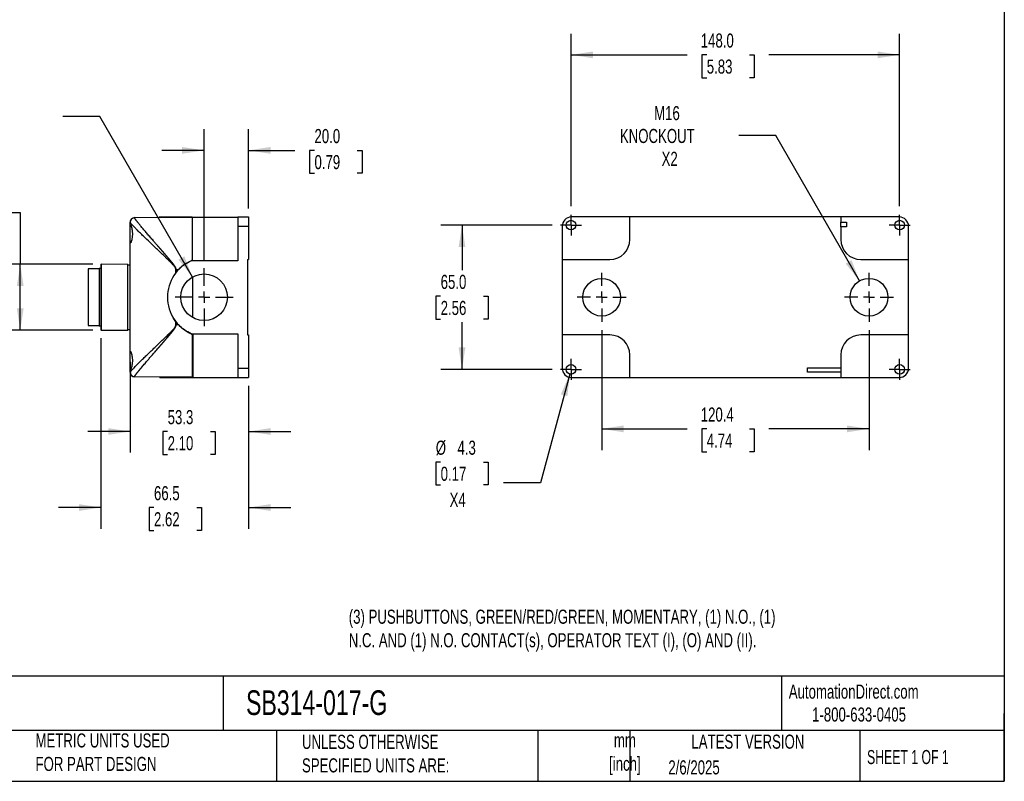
# Model space of a CAD drawing. Header units: millimetres. Extents: x 19 to 819, y 19 to 629.
# Tile 8 of 11: x 376 to 819, y 19 to 362. Entities that reach past the tile are written whole.
import ezdxf

# ---------------------------------------------------------------- set-up
doc = ezdxf.new("R2010")
doc.units = ezdxf.units.MM
doc.header["$LTSCALE"] = 3
doc.linetypes.add('SLD-Center', pattern=[19.05, 15.24, -1.27, 1.27, -1.27])
doc.linetypes.add('SLD-Solid', pattern=[0])
doc.layers.add('CENTER', color=40, linetype='SLD-Center')
doc.layers.add('DIMENSIONS', color=140, linetype='SLD-Solid', lineweight=25)
doc.layers.add('TEXT', color=140, linetype='SLD-Solid', lineweight=25)
doc.styles.add('SLDTEXTSTYLE0', font='TXT', dxfattribs={"width": 0.7})
doc.styles.add('SLDTEXTSTYLE1', font='TXT', dxfattribs={"width": 0.65})
doc.dimstyles.new('SLDDIMSTYLE0', dxfattribs={"dimtxt": 6.474023, "dimasz": 9.906, "dimexe": 0, "dimexo": 0.0625, "dimgap": 1.618506, "dimtad": 0, "dimtih": 1, "dimtoh": 1, "dimrnd": 1e-09, "dimzin": 12, "dimdsep": 46, "dimtxsty": 'SLDTEXTSTYLE0', "dimsah": 1, "dimcen": 0.09, "dimadec": 0, "dimazin": 3, "dimtfac": 1, "dimtofl": 0, "dimtmove": 0, "dimatfit": 3, "dimfxl": 0, "dimfrac": 2, "dimtolj": 1, "dimtzin": 12, "dimarcsym": 0})
doc.dimstyles.new('SLDDIMSTYLE1', dxfattribs={"dimtxt": 6.474023, "dimasz": 9.906, "dimexe": 0, "dimexo": 0.0625, "dimgap": 1.618506, "dimtad": 0, "dimtih": 1, "dimtoh": 1, "dimrnd": 1e-09, "dimzin": 4, "dimdsep": 46, "dimtxsty": 'SLDTEXTSTYLE0', "dimsah": 1, "dimcen": 0.09, "dimadec": 0, "dimazin": 1, "dimtfac": 1, "dimtofl": 0, "dimtmove": 0, "dimatfit": 3, "dimfxl": 0, "dimfrac": 2, "dimtolj": 1, "dimtzin": 12, "dimarcsym": 0})
doc.dimstyles.new('SLDDIMSTYLE2', dxfattribs={"dimtxt": 6.474023, "dimasz": 9.906, "dimexe": 0, "dimexo": 0.0625, "dimgap": 1.618506, "dimtad": 0, "dimtih": 1, "dimtoh": 1, "dimrnd": 1e-09, "dimzin": 12, "dimdsep": 46, "dimtxsty": 'SLDTEXTSTYLE0', "dimsah": 1, "dimcen": 0.09, "dimadec": 0, "dimazin": 3, "dimtfac": 1, "dimtmove": 0, "dimatfit": 0, "dimfxl": 0, "dimfrac": 2, "dimtolj": 1, "dimtzin": 12, "dimarcsym": 0})
doc.dimstyles.new('SLDDIMSTYLE3', dxfattribs={"dimtxt": 6.474023, "dimasz": 9.906, "dimexe": 0, "dimexo": 0.0625, "dimgap": 1.618506, "dimtad": 0, "dimtih": 1, "dimtoh": 1, "dimrnd": 1e-09, "dimzin": 4, "dimdsep": 46, "dimtxsty": 'SLDTEXTSTYLE0', "dimsah": 1, "dimcen": 0.09, "dimadec": 0, "dimazin": 1, "dimtfac": 1, "dimtmove": 0, "dimatfit": 0, "dimfxl": 0, "dimfrac": 2, "dimtolj": 1, "dimtzin": 12, "dimarcsym": 0})
doc.dimstyles.new('SLDDIMSTYLE4', dxfattribs={"dimtxt": 6.474023, "dimasz": 9.906, "dimexe": 0, "dimexo": 0.0625, "dimgap": 1.618506, "dimtad": 0, "dimtih": 1, "dimtoh": 1, "dimrnd": 1e-09, "dimzin": 12, "dimdsep": 46, "dimtxsty": 'SLDTEXTSTYLE0', "dimsah": 1, "dimcen": 0, "dimadec": 0, "dimazin": 3, "dimtfac": 1, "dimtofl": 0, "dimtmove": 0, "dimatfit": 3, "dimfxl": 0, "dimfrac": 2, "dimtolj": 1, "dimtzin": 12, "dimarcsym": 0})
doc.dimstyles.new('SLDDIMSTYLE5', dxfattribs={"dimtxt": 6.474023, "dimasz": 9.906, "dimexe": 0, "dimexo": 0.0625, "dimgap": 1.618506, "dimtad": 0, "dimtih": 1, "dimtoh": 1, "dimrnd": 1e-09, "dimzin": 12, "dimdsep": 46, "dimtxsty": 'SLDTEXTSTYLE0', "dimsah": 1, "dimcen": 0, "dimadec": 0, "dimazin": 3, "dimtfac": 1, "dimtofl": 0, "dimtmove": 0, "dimatfit": 3, "dimfxl": 0, "dimfrac": 2, "dimtolj": 1, "dimtzin": 12, "dimarcsym": 0})

# ---------------------------------------------------------------- blocks, each defined once
blk = doc.blocks.new('_D_4')
at = {"layer": 'DIMENSIONS'}
for p, q in [((328.42, 275.34), (326.24, 275.34)), ((326.24, 275.34), (326.24, 265.05)), ((347.66, 275.34), (349.83, 275.34)), ((349.83, 275.34), (349.83, 265.05)), ((356.89, 275.34), (375.94, 275.34)), ((375.94, 275.34), (375.94, 252)), ((326.24, 265.05), (328.42, 265.05)), ((349.83, 265.05), (347.66, 265.05)), ((408.64, 252), (366.41, 252)), ((375.94, 222.2), (375.94, 252)), ((408.64, 222.2), (366.41, 222.2))]:
    blk.add_line(p, q, dxfattribs=at)
for points in [[(375.94, 252), (374.42, 242.09), (377.46, 242.09)], [(375.94, 222.2), (377.46, 232.11), (374.42, 232.11)]]:
    blk.add_solid(points, dxfattribs=at)
at = {"layer": 'DIMENSIONS', "char_height": 6.35, "attachment_point": 1, "style": 'SLDTEXTSTYLE0'}
for s, insert in [('%%c', (323.53, 284.98)), ('29.8', (333.31, 284.98)), ('1.17', (328.42, 273.24))]:
    blk.add_mtext(s, dxfattribs=dict(at, insert=insert))
blk = doc.blocks.new('_D_5')
at = {"layer": 'DIMENSIONS'}
for p, q in [((425.45, 207.97), (425.45, 167.1)), ((478.75, 197.14), (478.75, 167.1)), ((425.45, 176.62), (406.4, 176.62)), ((442.33, 176.62), (440.16, 176.62)), ((440.16, 176.62), (440.16, 166.33)), ((461.57, 176.62), (463.75, 176.62)), ((463.75, 176.62), (463.75, 166.33)), ((478.75, 176.62), (497.8, 176.62)), ((440.16, 166.33), (442.33, 166.33)), ((463.75, 166.33), (461.57, 166.33))]:
    blk.add_line(p, q, dxfattribs=at)
for points in [[(425.45, 176.62), (415.54, 178.14), (415.54, 175.1)], [(478.75, 176.62), (488.65, 175.1), (488.65, 178.14)]]:
    blk.add_solid(points, dxfattribs=at)
at = {"layer": 'DIMENSIONS', "char_height": 6.35, "attachment_point": 1, "style": 'SLDTEXTSTYLE0'}
for s, insert in [('53.3', (442.33, 186.26)), ('2.10', (442.33, 174.52))]:
    blk.add_mtext(s, dxfattribs=dict(at, insert=insert))
blk = doc.blocks.new('_D_6')
at = {"layer": 'DIMENSIONS'}
for p, q in [((412.25, 218.59), (412.25, 132.85)), ((478.75, 197.14), (478.75, 132.85)), ((412.25, 142.38), (393.2, 142.38)), ((436.17, 142.38), (433.99, 142.38)), ((433.99, 142.38), (433.99, 132.09)), ((455.41, 142.38), (457.58, 142.38)), ((457.58, 142.38), (457.58, 132.09)), ((478.75, 142.38), (497.8, 142.38)), ((433.99, 132.09), (436.17, 132.09)), ((457.58, 132.09), (455.41, 132.09))]:
    blk.add_line(p, q, dxfattribs=at)
for points in [[(412.25, 142.38), (402.34, 143.9), (402.34, 140.85)], [(478.75, 142.38), (488.65, 140.85), (488.65, 143.9)]]:
    blk.add_solid(points, dxfattribs=at)
at = {"layer": 'DIMENSIONS', "char_height": 6.35, "attachment_point": 1, "style": 'SLDTEXTSTYLE0'}
for s, insert in [('66.5', (436.17, 152.01)), ('2.62', (436.17, 140.27))]:
    blk.add_mtext(s, dxfattribs=dict(at, insert=insert))
blk = doc.blocks.new('_D_7')
at = {"layer": 'DIMENSIONS'}
for p, q in [((458.75, 253.95), (458.75, 312.77)), ((478.75, 277.06), (478.75, 312.77)), ((458.75, 303.25), (439.7, 303.25)), ((478.75, 303.25), (499.68, 303.25)), ((508.46, 303.25), (506.28, 303.25)), ((506.28, 303.25), (506.28, 292.96)), ((527.69, 303.25), (529.87, 303.25)), ((529.87, 303.25), (529.87, 292.96)), ((506.28, 292.96), (508.46, 292.96)), ((529.87, 292.96), (527.69, 292.96))]:
    blk.add_line(p, q, dxfattribs=at)
for points in [[(458.75, 303.25), (448.84, 304.77), (448.84, 301.72)], [(478.75, 303.25), (488.65, 301.72), (488.65, 304.77)]]:
    blk.add_solid(points, dxfattribs=at)
at = {"layer": 'DIMENSIONS', "char_height": 6.35, "attachment_point": 1, "style": 'SLDTEXTSTYLE0'}
for s, insert in [('20.0', (508.46, 312.88)), ('0.79', (508.46, 301.14))]:
    blk.add_mtext(s, dxfattribs=dict(at, insert=insert))
blk = doc.blocks.new('_D_8')
at = {"layer": 'DIMENSIONS'}
for p, q in [((411.74, 318.52), (395.07, 318.52)), ((453.5, 246.19), (411.74, 318.52))]:
    blk.add_line(p, q, dxfattribs=at)
blk.add_solid([(453.5, 246.19), (449.86, 255.53), (447.22, 254.01)], dxfattribs=at)
at = {"layer": 'DIMENSIONS', "char_height": 6.35, "attachment_point": 1, "style": 'SLDTEXTSTYLE0'}
for s, insert in [('M20-M25', (339.02, 326.71)), ('KNOCKOUT X6', (327.41, 316.42))]:
    blk.add_mtext(s, dxfattribs=dict(at, insert=insert))
blk = doc.blocks.new('SW_CENTERMARKSYMBOL_7')
at = {"layer": 'CENTER', "color": 0}
for p, q in [((0, 5.08), (0, 13.04)), ((-5.08, 0), (-13.04, 0)), ((0, 0), (-2.54, 0)), ((0, 0), (0, 2.54)), ((0, 0), (0, -2.54)), ((0, 0), (2.54, 0)), ((5.08, 0), (13.04, 0)), ((0, -5.08), (0, -13.04))]:
    blk.add_line(p, q, dxfattribs=at)
blk = doc.blocks.new('_D_11')
at = {"layer": 'DIMENSIONS'}
for p, q in [((637.81, 222.25), (637.81, 168.28)), ((758.21, 222.25), (758.21, 168.28)), ((637.81, 177.8), (676.36, 177.8)), ((685.14, 177.8), (682.96, 177.8)), ((682.96, 177.8), (682.96, 167.52)), ((704.37, 177.8), (706.55, 177.8)), ((706.55, 177.8), (706.55, 167.52)), ((758.21, 177.8), (713.15, 177.8)), ((682.96, 167.52), (685.14, 167.52)), ((706.55, 167.52), (704.37, 167.52))]:
    blk.add_line(p, q, dxfattribs=at)
for points in [[(637.81, 177.8), (647.72, 176.28), (647.72, 179.33)], [(758.21, 177.8), (748.3, 179.33), (748.3, 176.28)]]:
    blk.add_solid(points, dxfattribs=at)
at = {"layer": 'DIMENSIONS', "char_height": 6.35, "attachment_point": 1, "style": 'SLDTEXTSTYLE0'}
for s, insert in [('120.4', (682.44, 187.44)), ('4.74', (685.14, 175.7))]:
    blk.add_mtext(s, dxfattribs=dict(at, insert=insert))
blk = doc.blocks.new('_D_12')
at = {"layer": 'DIMENSIONS'}
for p, q in [((615.51, 269.6), (565.38, 269.6)), ((574.91, 269.6), (574.91, 249.3)), ((565.29, 237.56), (563.11, 237.56)), ((563.11, 237.56), (563.11, 227.27)), ((584.53, 237.56), (586.7, 237.56)), ((586.7, 237.56), (586.7, 227.27)), ((563.11, 227.27), (565.29, 227.27)), ((586.7, 227.27), (584.53, 227.27)), ((574.91, 204.6), (574.91, 225.82)), ((615.51, 204.6), (565.38, 204.6))]:
    blk.add_line(p, q, dxfattribs=at)
for points in [[(574.91, 269.6), (573.38, 259.69), (576.43, 259.69)], [(574.91, 204.6), (576.43, 214.51), (573.38, 214.51)]]:
    blk.add_solid(points, dxfattribs=at)
at = {"layer": 'DIMENSIONS', "char_height": 6.35, "attachment_point": 1, "style": 'SLDTEXTSTYLE0'}
for s, insert in [('65.0', (565.29, 247.19)), ('2.56', (565.29, 235.45))]:
    blk.add_mtext(s, dxfattribs=dict(at, insert=insert))
blk = doc.blocks.new('_D_13')
at = {"layer": 'DIMENSIONS'}
for p, q in [((624.01, 278.1), (624.01, 355.8)), ((772.01, 278.1), (772.01, 355.8)), ((624.01, 346.28), (676.36, 346.28)), ((685.14, 346.28), (682.96, 346.28)), ((682.96, 346.28), (682.96, 335.99)), ((704.37, 346.28), (706.55, 346.28)), ((706.55, 346.28), (706.55, 335.99)), ((772.01, 346.28), (713.15, 346.28)), ((682.96, 335.99), (685.14, 335.99)), ((706.55, 335.99), (704.37, 335.99))]:
    blk.add_line(p, q, dxfattribs=at)
for points in [[(624.01, 346.28), (633.92, 344.75), (633.92, 347.8)], [(772.01, 346.28), (762.1, 347.8), (762.1, 344.75)]]:
    blk.add_solid(points, dxfattribs=at)
at = {"layer": 'DIMENSIONS', "char_height": 6.35, "attachment_point": 1, "style": 'SLDTEXTSTYLE0'}
for s, insert in [('148.0', (682.44, 355.91)), ('5.83', (685.14, 344.17))]:
    blk.add_mtext(s, dxfattribs=dict(at, insert=insert))
blk = doc.blocks.new('_D_14')
at = {"layer": 'DIMENSIONS'}
for p, q in [((623.45, 202.52), (610.3, 153.45)), ((565.29, 162.85), (563.11, 162.85)), ((563.11, 162.85), (563.11, 152.56)), ((584.53, 162.85), (586.7, 162.85)), ((586.7, 162.85), (586.7, 152.56)), ((563.11, 152.56), (565.29, 152.56)), ((586.7, 152.56), (584.53, 152.56)), ((610.3, 153.45), (593.64, 153.45))]:
    blk.add_line(p, q, dxfattribs=at)
blk.add_solid([(623.45, 202.52), (619.42, 193.35), (622.36, 192.56)], dxfattribs=at)
at = {"layer": 'DIMENSIONS', "char_height": 6.35, "attachment_point": 1, "style": 'SLDTEXTSTYLE0'}
for s, insert in [('%%c', (563.09, 172.49)), ('4.3', (572.87, 172.49)), ('0.17', (565.29, 160.75)), ('X4', (569.31, 149.01))]:
    blk.add_mtext(s, dxfattribs=dict(at, insert=insert))
blk = doc.blocks.new('_D_15')
at = {"layer": 'DIMENSIONS'}
for p, q in [((716.19, 309.88), (699.52, 309.88)), ((753.96, 244.46), (716.19, 309.88))]:
    blk.add_line(p, q, dxfattribs=at)
blk.add_solid([(753.96, 244.46), (750.33, 253.8), (747.69, 252.28)], dxfattribs=at)
at = {"layer": 'DIMENSIONS', "char_height": 6.35, "attachment_point": 1, "style": 'SLDTEXTSTYLE0'}
for s, insert in [('M16', (661.43, 323.21)), ('KNOCKOUT', (646.02, 312.92)), ('X2', (664.8, 302.63))]:
    blk.add_mtext(s, dxfattribs=dict(at, insert=insert))
blk = doc.blocks.new('SW_CENTERMARKSYMBOL_10')
at = {"layer": 'CENTER', "color": 0}
for p, q in [((0, 5.08), (0, 11.04)), ((-5.08, 0), (-11.04, 0)), ((0, 0), (-2.54, 0)), ((0, 0), (0, 2.54)), ((0, 0), (0, -2.54)), ((0, 0), (2.54, 0)), ((5.08, 0), (11.04, 0)), ((0, -5.08), (0, -11.04))]:
    blk.add_line(p, q, dxfattribs=at)
blk = doc.blocks.new('SW_CENTERMARKSYMBOL_11')
at = {"layer": 'CENTER', "color": 0}
for p, q in [((0, 5.08), (0, 11.04)), ((-5.08, 0), (-11.04, 0)), ((0, 0), (-2.54, 0)), ((0, 0), (0, 2.54)), ((0, 0), (0, -2.54)), ((0, 0), (2.54, 0)), ((5.08, 0), (11.04, 0)), ((0, -5.08), (0, -11.04))]:
    blk.add_line(p, q, dxfattribs=at)
blk = doc.blocks.new('SW_CENTERMARKSYMBOL_12')
at = {"layer": 'CENTER', "color": 0}
for p, q in [((0, 2.54), (0, 4.69)), ((-2.54, 0), (-4.69, 0)), ((0, 0), (-2.54, 0)), ((0, 0), (0, 2.54)), ((0, 0), (0, -2.54)), ((0, 0), (2.54, 0)), ((2.54, 0), (4.69, 0)), ((0, -2.54), (0, -4.69))]:
    blk.add_line(p, q, dxfattribs=at)
blk = doc.blocks.new('SW_CENTERMARKSYMBOL_13')
at = {"layer": 'CENTER', "color": 0}
for p, q in [((0, 2.54), (0, 4.69)), ((-2.54, 0), (-4.69, 0)), ((0, 0), (-2.54, 0)), ((0, 0), (0, 2.54)), ((0, 0), (0, -2.54)), ((0, 0), (2.54, 0)), ((2.54, 0), (4.69, 0)), ((0, -2.54), (0, -4.69))]:
    blk.add_line(p, q, dxfattribs=at)
blk = doc.blocks.new('SW_CENTERMARKSYMBOL_14')
at = {"layer": 'CENTER', "color": 0}
for p, q in [((0, 2.54), (0, 4.69)), ((-2.54, 0), (-4.69, 0)), ((0, 0), (-2.54, 0)), ((0, 0), (0, 2.54)), ((0, 0), (0, -2.54)), ((0, 0), (2.54, 0)), ((2.54, 0), (4.69, 0)), ((0, -2.54), (0, -4.69))]:
    blk.add_line(p, q, dxfattribs=at)
blk = doc.blocks.new('SW_CENTERMARKSYMBOL_15')
at = {"layer": 'CENTER', "color": 0}
for p, q in [((0, 2.54), (0, 4.69)), ((-2.54, 0), (-4.69, 0)), ((0, 0), (-2.54, 0)), ((0, 0), (0, 2.54)), ((0, 0), (0, -2.54)), ((0, 0), (2.54, 0)), ((2.54, 0), (4.69, 0)), ((0, -2.54), (0, -4.69))]:
    blk.add_line(p, q, dxfattribs=at)

msp = doc.modelspace()

# ---------------------------------------------------------------- linework, layer by layer
for p, q in [((425.446, 268.785), (425.446, 270.895)), ((427.434, 272.948), (453.309, 273.098)), ((427.434, 272.89), (427.434, 272.948)), ((452.856, 273.096), (452.856, 273.219)), ((453.309, 273.219), (473.946, 273.219)), ((453.309, 273.219), (453.423, 253.538)), ((473.946, 273.246), (473.946, 269.046)), ((473.946, 273.246), (478.746, 273.246)), ((478.746, 273.246), (478.746, 269.046)), ((650.51, 273.246), (624.21, 273.246)), ((650.51, 263.099), (650.51, 273.246)), ((745.51, 273.244), (650.51, 273.244)), ((771.81, 273.246), (745.51, 273.246)), ((745.51, 273.246), (745.51, 270.849)), ((745.51, 270.849), (748.01, 270.849)), ((745.51, 268.849), (745.51, 270.849)), ((748.01, 270.849), (748.01, 268.849)), ((425.446, 262.414), (425.446, 268.785)), ((473.946, 269.046), (478.746, 269.046)), ((473.946, 269.046), (473.946, 253.538)), ((478.746, 269.046), (478.746, 254.099)), ((620.01, 269.046), (620.01, 254.099)), ((745.51, 268.849), (745.51, 263.099)), ((748.01, 268.849), (745.51, 268.849)), ((776.01, 254.099), (776.01, 269.046)), ((425.446, 211.785), (425.446, 262.414)), ((473.946, 253.538), (452.913, 253.538)), ((478.246, 254.099), (478.746, 254.099)), ((478.246, 254.099), (478.246, 220.099)), ((620.01, 254.099), (641.51, 254.099)), ((620.01, 254.099), (620.01, 220.099)), ((754.51, 254.099), (776.01, 254.099)), ((776.01, 220.099), (776.01, 254.099)), ((411.546, 249.899), (406.546, 249.899)), ((406.546, 249.899), (406.546, 237.099)), ((412.246, 250.049), (411.546, 250.049)), ((411.546, 250.049), (411.546, 237.099)), ((412.446, 251.998), (412.246, 251.799)), ((412.246, 251.799), (412.246, 222.399)), ((424.446, 251.893), (412.446, 251.998)), ((412.446, 251.998), (412.446, 222.201)), ((424.446, 222.306), (424.446, 251.893)), ((425.446, 251.599), (424.446, 251.599)), ((446.012, 248.117), (446.012, 249.599)), ((446.131, 249.599), (446.012, 249.599)), ((446.131, 249.599), (447.294, 249.599)), ((446.131, 248.269), (446.131, 249.599)), ((445.932, 247.995), (446.012, 248.117)), ((453.446, 246.163), (453.446, 228.035)), ((406.546, 224.299), (411.546, 224.299)), ((411.546, 224.149), (412.246, 224.149)), ((412.246, 222.399), (412.446, 222.201)), ((412.446, 222.201), (424.446, 222.306)), ((424.446, 222.599), (425.446, 222.599)), ((446.012, 224.599), (446.012, 226.081)), ((446.012, 224.599), (446.131, 224.599)), ((446.131, 224.599), (446.131, 225.93)), ((447.294, 224.599), (446.131, 224.599)), ((452.913, 220.661), (473.946, 220.661)), ((453.446, 219.839), (453.446, 220.661)), ((453.446, 201.099), (453.446, 219.839)), ((453.614, 220.661), (453.729, 200.98)), ((473.946, 220.661), (473.946, 205.152)), ((478.246, 220.099), (478.746, 220.099)), ((478.746, 220.099), (478.746, 205.152)), ((620.01, 220.099), (620.01, 205.152)), ((641.51, 220.099), (620.01, 220.099)), ((776.01, 220.099), (754.51, 220.099)), ((776.01, 205.152), (776.01, 220.099)), ((453.647, 214.954), (453.446, 214.442)), ((425.446, 205.414), (425.446, 211.785)), ((650.51, 200.952), (650.51, 211.099)), ((745.51, 211.099), (745.51, 200.952)), ((425.446, 203.303), (425.446, 205.414)), ((473.946, 205.152), (473.946, 200.952)), ((473.946, 205.152), (478.746, 205.152)), ((478.746, 205.152), (478.746, 200.952)), ((730.513, 205.346), (745.51, 205.346)), ((730.513, 203.352), (730.513, 205.346)), ((425.446, 203.303), (425.521, 202.925)), ((425.6, 203.605), (425.485, 202.917)), ((427.434, 201.251), (427.434, 201.308)), ((453.446, 201.099), (427.434, 201.251)), ((438.865, 200.98), (438.864, 201.184)), ((453.276, 200.98), (453.275, 201.1)), ((453.729, 200.98), (473.946, 200.98)), ((473.946, 200.952), (478.746, 200.952)), ((624.21, 200.952), (650.51, 200.952)), ((650.51, 200.955), (745.51, 200.955)), ((745.51, 203.352), (730.513, 203.352)), ((745.51, 200.952), (771.81, 200.952))]:
    msp.add_line(p, q)
for centre, radius in [((624.01, 269.599), 2.15), ((772.01, 269.599), 2.15), ((458.746, 237.099), 10.5), ((637.81, 237.099), 8.5), ((758.21, 237.099), 8.5), ((624.01, 204.599), 2.15), ((772.01, 204.599), 2.15)]:
    msp.add_circle(centre, radius)
for centre, radius, start, end in [((427.446, 270.948), 2, 90.33333, 180), ((641.51, 263.099), 9, 270, 0), ((754.51, 263.099), 9, 180, 270), ((460.246, 237.099), 18, 114.04208, 245.95792), ((641.51, 211.099), 9, 0, 90), ((754.51, 211.099), 9, 90, 180), ((427.446, 203.251), 2, 180, 269.66667)]:
    msp.add_arc(centre, radius, start, end)
for centre, major_axis, start_param, end_param in [((624.21, 269.046), (0, -4.2), 3.1415927, 4.712389), ((771.81, 269.046), (0, 4.2), 4.712389, 6.2831853), ((624.21, 205.152), (0, 4.2), 1.5707963, 3.1415927), ((771.81, 205.152), (0, -4.2), 0, 1.5707963)]:
    msp.add_ellipse(centre, major_axis=major_axis, ratio=0.9999831, start_param=start_param, end_param=end_param)
for points, knots in [([(427.434, 272.89), (426.987, 272.888), (425.944, 272.52), (425.446, 271.49), (425.446, 270.895)], [0, 0, 0, 0, 0.4285714, 1, 1, 1, 1]), ([(446.012, 249.599), (446.011, 249.63), (446.01, 249.691), (445.998, 249.784), (445.979, 249.879), (445.952, 249.976), (445.917, 250.075), (445.854, 250.228), (445.741, 250.439), (445.526, 250.764), (445.206, 251.171), (444.778, 251.658), (444.274, 252.194), (443.7, 252.784), (443.006, 253.475), (442.199, 254.265), (441.029, 255.404), (438.923, 257.438), (436.064, 260.166), (433.36, 262.753), (431.419, 264.632), (430.012, 266.004), (428.754, 267.242), (427.625, 268.372), (426.7, 269.328), (426.16, 269.916), (425.88, 270.24), (425.746, 270.403), (425.637, 270.544), (425.551, 270.664), (425.491, 270.763), (425.453, 270.842), (425.448, 270.878), (425.446, 270.895)], [0, 0, 0, 0, 0.0022416, 0.0045504, 0.0069404, 0.0094243, 0.0120135, 0.0147181, 0.0217022, 0.0297214, 0.0435557, 0.0601458, 0.0778971, 0.0983518, 0.1215173, 0.1511616, 0.1830887, 0.2447266, 0.3743292, 0.4925727, 0.5570527, 0.6176714, 0.6821659, 0.7437316, 0.8089919, 0.871321, 0.8900455, 0.9086331, 0.9270973, 0.945452, 0.9637111, 0.981889, 1, 1, 1, 1]), ([(446.131, 249.599), (446.13, 249.638), (446.128, 249.715), (446.114, 249.83), (446.093, 249.944), (446.064, 250.055), (446.029, 250.165), (445.99, 250.273), (445.945, 250.379), (445.898, 250.483), (445.846, 250.585), (445.792, 250.685), (445.736, 250.783), (445.677, 250.881), (445.618, 250.977), (445.557, 251.072), (445.495, 251.166), (445.432, 251.26), (445.368, 251.352), (445.303, 251.444), (445.238, 251.536), (445.172, 251.626), (445.105, 251.717), (445.038, 251.806), (444.97, 251.896), (444.902, 251.985), (444.833, 252.073), (444.764, 252.161), (444.695, 252.249), (444.626, 252.337), (444.557, 252.425), (444.487, 252.512), (444.418, 252.599), (444.348, 252.686), (444.278, 252.773), (444.207, 252.859), (444.137, 252.946), (444.066, 253.032), (443.996, 253.118), (443.925, 253.203), (443.854, 253.289), (443.783, 253.375), (443.712, 253.46), (443.641, 253.545), (443.569, 253.63), (443.498, 253.715), (443.427, 253.8), (443.355, 253.885), (443.284, 253.97), (443.212, 254.054), (443.141, 254.139), (443.069, 254.223), (442.997, 254.307), (442.926, 254.392), (442.854, 254.476), (442.783, 254.56), (442.711, 254.644), (442.64, 254.728), (442.568, 254.812), (442.497, 254.896), (442.425, 254.98), (442.354, 255.064), (442.282, 255.147), (442.211, 255.231), (442.139, 255.315), (442.068, 255.398), (441.997, 255.482), (441.925, 255.565), (441.854, 255.648), (441.783, 255.732), (441.711, 255.815), (441.64, 255.898), (441.569, 255.981), (441.497, 256.064), (441.426, 256.147), (441.355, 256.23), (441.284, 256.313), (441.213, 256.396), (441.142, 256.478), (441.071, 256.561), (440.999, 256.643), (440.928, 256.726), (440.857, 256.808), (440.786, 256.891), (440.716, 256.973), (440.645, 257.055), (440.574, 257.137), (440.503, 257.219), (440.432, 257.301), (440.362, 257.383), (440.291, 257.465), (440.22, 257.546), (440.15, 257.628), (440.079, 257.71), (440.009, 257.791), (439.938, 257.872), (439.868, 257.954), (439.797, 258.035), (439.727, 258.116), (439.657, 258.197), (439.586, 258.278), (439.516, 258.359), (439.446, 258.44), (439.376, 258.521), (439.306, 258.602), (439.236, 258.682), (439.166, 258.763), (439.096, 258.843), (439.027, 258.923), (438.957, 259.004), (438.887, 259.084), (438.818, 259.164), (438.748, 259.244), (438.679, 259.324), (438.609, 259.404), (438.54, 259.484), (438.471, 259.563), (438.401, 259.643), (438.332, 259.722), (438.263, 259.802), (437.875, 260.248), (437.172, 261.055), (436.304, 262.054), (435.323, 263.185), (434.231, 264.445), (432.899, 265.993), (431.823, 267.255), (430.998, 268.233), (430.426, 268.915), (429.917, 269.528), (429.508, 270.024), (429.181, 270.425), (428.917, 270.752), (428.672, 271.06), (428.445, 271.348), (428.239, 271.615), (428.055, 271.861), (427.893, 272.083), (427.754, 272.281), (427.639, 272.455), (427.548, 272.605), (427.483, 272.728), (427.442, 272.826), (427.437, 272.869), (427.434, 272.89)], [0, 0, 0, 0, 0.0028574, 0.0057044, 0.0085483, 0.0113923, 0.0142356, 0.0170742, 0.0199021, 0.0227188, 0.0255278, 0.0283315, 0.0311313, 0.0339277, 0.0367204, 0.0395091, 0.0422942, 0.0450763, 0.0478559, 0.0506334, 0.0534091, 0.0561832, 0.0589561, 0.0617278, 0.0644985, 0.0672683, 0.0700373, 0.0728055, 0.0755729, 0.0783396, 0.0811056, 0.083871, 0.0866358, 0.0894001, 0.0921638, 0.0949272, 0.0976901, 0.1004526, 0.1032148, 0.1059767, 0.1087383, 0.1114996, 0.1142607, 0.1170216, 0.1197823, 0.1225428, 0.1253033, 0.1280636, 0.1308238, 0.1335839, 0.136344, 0.139104, 0.141864, 0.144624, 0.147384, 0.150144, 0.152904, 0.1556639, 0.1584239, 0.1611838, 0.1639438, 0.1667037, 0.1694637, 0.1722236, 0.1749835, 0.1777434, 0.1805033, 0.1832632, 0.1860231, 0.1887829, 0.1915428, 0.1943027, 0.1970626, 0.1998224, 0.2025823, 0.2053422, 0.2081021, 0.210862, 0.2136219, 0.2163818, 0.2191417, 0.2219017, 0.2246616, 0.2274216, 0.2301817, 0.2329417, 0.2357018, 0.2384619, 0.2412221, 0.2439823, 0.2467426, 0.2495029, 0.2522632, 0.2550237, 0.2577842, 0.2605447, 0.2633054, 0.2660661, 0.2688269, 0.2715878, 0.2743488, 0.2771099, 0.2798711, 0.2826325, 0.2853939, 0.2881555, 0.2909172, 0.2936791, 0.2964411, 0.2992032, 0.3019656, 0.3047281, 0.3074907, 0.3102536, 0.3130166, 0.3157799, 0.3185433, 0.321307, 0.3240709, 0.326835, 0.3295994, 0.3707641, 0.4120206, 0.4371288, 0.4948213, 0.5539165, 0.6195126, 0.6531841, 0.6853399, 0.7160074, 0.745186, 0.7646656, 0.7841719, 0.8036997, 0.8232467, 0.8428138, 0.8624055, 0.8820227, 0.9016594, 0.9213101, 0.9409708, 0.9606392, 0.980315, 1, 1, 1, 1]), ([(438.446, 273.012), (438.446, 273.012), (438.446, 273.047), (438.446, 273.126), (438.446, 273.171), (438.446, 273.219)], [0, 0, 0, 0, 0.5, 0.5, 1, 1, 1, 1]), ([(452.856, 273.219), (451.814, 273.219), (450.807, 273.219), (448.864, 273.219), (447.935, 273.219), (446.616, 273.219), (446.188, 273.219), (445.363, 273.219), (444.965, 273.219), (444.198, 273.219), (443.828, 273.219), (443.123, 273.219), (442.787, 273.219), (441.83, 273.219), (441.259, 273.219), (440.27, 273.219), (439.849, 273.219), (439.169, 273.219), (438.907, 273.219), (438.553, 273.219), (438.458, 273.219), (438.446, 273.219)], [0, 0, 0, 0, 0.125, 0.125, 0.25, 0.25, 0.3125, 0.3125, 0.375, 0.375, 0.4375, 0.4375, 0.5, 0.5, 0.625, 0.625, 0.75, 0.75, 0.875, 0.875, 1, 1, 1, 1]), ([(453.309, 273.219), (453.256, 273.219), (453.189, 273.219), (453.035, 273.219), (452.949, 273.219), (452.856, 273.219)], [0, 0, 0, 0, 0.5, 0.5, 1, 1, 1, 1]), ([(425.446, 268.785), (425.446, 269.022), (425.452, 269.211), (425.476, 269.425), (425.486, 269.484), (425.512, 269.575), (425.527, 269.607), (425.562, 269.646), (425.583, 269.652), (425.629, 269.638), (425.654, 269.618), (425.736, 269.519), (425.799, 269.4), (425.899, 269.154), (425.933, 269.06), (426.001, 268.851), (426.036, 268.735), (426.138, 268.36), (426.202, 268.075), (426.315, 267.433), (426.36, 267.09), (426.408, 266.545), (426.421, 266.356), (426.437, 265.981), (426.442, 265.792), (426.442, 265.414), (426.438, 265.223), (426.421, 264.845), (426.409, 264.66), (426.361, 264.116), (426.314, 263.765), (426.231, 263.289), (426.201, 263.138), (426.137, 262.85), (426.104, 262.714), (426.002, 262.339), (425.933, 262.129), (425.799, 261.798), (425.737, 261.682), (425.655, 261.581), (425.629, 261.561), (425.583, 261.546), (425.563, 261.552), (425.527, 261.591), (425.512, 261.623), (425.486, 261.714), (425.476, 261.773), (425.452, 261.984), (425.446, 262.177), (425.446, 262.414)], [0, 0, 0, 0, 0.0625, 0.0625, 0.09375, 0.09375, 0.125, 0.125, 0.15625, 0.15625, 0.1875, 0.1875, 0.25, 0.25, 0.28125, 0.28125, 0.3125, 0.3125, 0.375, 0.375, 0.4375, 0.4375, 0.46875, 0.46875, 0.5, 0.5, 0.53125, 0.53125, 0.5625, 0.5625, 0.625, 0.625, 0.65625, 0.65625, 0.6875, 0.6875, 0.75, 0.75, 0.8125, 0.8125, 0.84375, 0.84375, 0.875, 0.875, 0.90625, 0.90625, 0.9375, 0.9375, 1, 1, 1, 1]), ([(447.294, 249.599), (448.105, 250.439), (448.98, 251.184), (450.852, 252.496), (451.85, 253.064), (452.913, 253.538)], [0, 0, 0, 0, 0.5, 0.5, 1, 1, 1, 1]), ([(453.419, 254.204), (453.413, 254.155), (453.395, 254.004), (453.254, 253.782), (453.072, 253.616), (452.946, 253.554), (452.913, 253.538)], [0, 0, 0, 0, 0.1707538, 0.5238187, 0.8723879, 1, 1, 1, 1]), ([(406.546, 237.099), (406.546, 235.424), (406.546, 233.749), (406.546, 230.653), (406.546, 229.233), (406.546, 226.864), (406.546, 225.915), (406.546, 224.632), (406.546, 224.299), (406.546, 224.299)], [0, 0, 0, 0, 0.25, 0.25, 0.5, 0.5, 0.75, 0.75, 1, 1, 1, 1]), ([(411.546, 237.099), (411.546, 235.404), (411.546, 233.71), (411.546, 230.577), (411.546, 229.141), (411.546, 226.744), (411.546, 225.784), (411.546, 224.486), (411.546, 224.149), (411.546, 224.149)], [0, 0, 0, 0, 0.25, 0.25, 0.5, 0.5, 0.75, 0.75, 1, 1, 1, 1]), ([(446.012, 226.081), (445.603, 226.618), (445.141, 227.224), (444.789, 227.894), (444.749, 227.97)], [0, 0, 0, 0, 0.88695825, 1, 1, 1, 1]), ([(425.614, 203.614), (425.643, 203.657), (425.734, 203.79), (426.02, 204.125), (426.456, 204.606), (427.004, 205.185), (427.594, 205.79), (428.188, 206.39), (428.758, 206.959), (429.383, 207.577), (430.038, 208.221), (430.718, 208.884), (431.417, 209.563), (432.163, 210.285), (433.173, 211.257), (434.496, 212.529), (436.118, 214.083), (437.822, 215.716), (439.202, 217.038), (440.266, 218.059), (440.971, 218.739), (441.682, 219.427), (442.384, 220.111), (443.012, 220.728), (443.553, 221.267), (444.006, 221.727), (444.413, 222.151), (444.772, 222.536), (445.082, 222.885), (445.343, 223.2), (445.563, 223.49), (445.742, 223.759), (445.885, 224.031), (445.989, 224.307), (446.005, 224.506), (446.012, 224.599)], [0, 0, 0, 0, 0.0221616, 0.0687109, 0.1129098, 0.1582879, 0.2049781, 0.2374423, 0.2707357, 0.3048906, 0.3399369, 0.3719927, 0.4049515, 0.4388295, 0.4736411, 0.5381111, 0.6064456, 0.6705821, 0.7386357, 0.7649958, 0.7913208, 0.8183672, 0.8450358, 0.8702065, 0.8889249, 0.9060889, 0.9217013, 0.9357659, 0.9479255, 0.9587534, 0.9682671, 0.9768301, 0.9842954, 0.9925981, 1, 1, 1, 1]), ([(427.434, 201.308), (427.435, 201.319), (427.436, 201.339), (427.447, 201.379), (427.465, 201.425), (427.488, 201.477), (427.518, 201.535), (427.552, 201.597), (427.592, 201.664), (427.637, 201.736), (427.686, 201.812), (427.739, 201.892), (427.795, 201.975), (427.856, 202.061), (427.919, 202.149), (427.985, 202.241), (428.054, 202.335), (428.125, 202.43), (428.198, 202.527), (428.273, 202.626), (428.35, 202.726), (428.428, 202.827), (428.507, 202.929), (428.587, 203.031), (428.668, 203.133), (428.749, 203.236), (428.83, 203.338), (428.912, 203.44), (428.993, 203.542), (429.075, 203.642), (429.155, 203.742), (429.236, 203.841), (429.315, 203.939), (429.394, 204.036), (429.472, 204.131), (429.549, 204.225), (429.625, 204.317), (429.699, 204.408), (429.772, 204.496), (429.843, 204.583), (429.913, 204.667), (429.981, 204.749), (430.048, 204.829), (430.112, 204.907), (430.175, 204.982), (430.236, 205.055), (430.294, 205.126), (430.351, 205.193), (430.405, 205.259), (430.458, 205.321), (430.507, 205.381), (430.555, 205.437), (430.6, 205.491), (430.643, 205.542), (430.683, 205.59), (430.721, 205.636), (430.757, 205.678), (430.789, 205.717), (430.82, 205.753), (431.04, 206.015), (431.465, 206.518), (432.122, 207.291), (432.808, 208.093), (433.637, 209.058), (434.623, 210.202), (435.676, 211.422), (436.862, 212.789), (437.68, 213.73), (438.209, 214.339), (438.226, 214.358), (438.243, 214.379), (438.262, 214.401), (438.283, 214.424), (438.304, 214.449), (438.326, 214.475), (438.35, 214.502), (438.375, 214.53), (438.401, 214.56), (438.428, 214.591), (438.456, 214.624), (438.485, 214.657), (438.516, 214.693), (438.547, 214.729), (438.58, 214.767), (438.614, 214.806), (438.649, 214.846), (438.685, 214.888), (438.723, 214.931), (438.761, 214.975), (438.801, 215.021), (438.842, 215.068), (438.884, 215.116), (438.927, 215.166), (438.972, 215.217), (439.017, 215.27), (439.064, 215.323), (439.112, 215.379), (439.161, 215.435), (439.211, 215.493), (439.262, 215.552), (439.315, 215.612), (439.369, 215.674), (439.424, 215.738), (439.48, 215.802), (439.537, 215.868), (439.595, 215.936), (439.655, 216.004), (439.716, 216.074), (439.778, 216.146), (439.841, 216.219), (439.906, 216.293), (439.971, 216.368), (440.038, 216.445), (440.106, 216.524), (440.175, 216.604), (440.245, 216.685), (440.317, 216.767), (440.39, 216.851), (440.464, 216.937), (440.539, 217.024), (440.615, 217.112), (440.693, 217.201), (440.772, 217.293), (440.852, 217.385), (440.933, 217.479), (441.015, 217.574), (441.099, 217.671), (441.184, 217.769), (441.27, 217.869), (441.357, 217.97), (441.445, 218.073), (441.535, 218.177), (441.626, 218.282), (441.717, 218.389), (441.811, 218.498), (441.905, 218.608), (442.001, 218.719), (442.097, 218.832), (442.195, 218.947), (442.295, 219.063), (442.395, 219.18), (442.496, 219.299), (442.599, 219.419), (442.703, 219.541), (442.808, 219.665), (442.914, 219.79), (443.022, 219.917), (443.13, 220.045), (443.24, 220.174), (443.351, 220.306), (443.463, 220.439), (443.576, 220.573), (443.69, 220.71), (443.804, 220.848), (443.92, 220.988), (444.037, 221.13), (444.154, 221.273), (444.273, 221.419), (444.391, 221.566), (444.511, 221.716), (444.631, 221.867), (444.752, 222.021), (444.873, 222.177), (444.995, 222.335), (445.116, 222.496), (445.236, 222.66), (445.356, 222.828), (445.473, 222.999), (445.588, 223.175), (445.701, 223.355), (445.809, 223.541), (445.909, 223.735), (445.997, 223.938), (446.069, 224.15), (446.12, 224.371), (446.127, 224.523), (446.131, 224.599)], [0, 0, 0, 0, 0.0102075, 0.0202617, 0.0301628, 0.0399112, 0.0495069, 0.0589498, 0.0682397, 0.0773761, 0.0863589, 0.0951875, 0.1038614, 0.1123802, 0.1207435, 0.1289508, 0.1370017, 0.1448959, 0.1526331, 0.160214, 0.1676394, 0.1749102, 0.1820268, 0.1889898, 0.1957997, 0.2024567, 0.2089611, 0.2153131, 0.221513, 0.2275608, 0.2334567, 0.2392008, 0.2447931, 0.2502338, 0.2555229, 0.2606604, 0.2656464, 0.270481, 0.2751643, 0.2796962, 0.284077, 0.2883066, 0.2923851, 0.2963128, 0.3000898, 0.3037163, 0.3071926, 0.3105188, 0.313695, 0.3167213, 0.319598, 0.322325, 0.3249026, 0.3273308, 0.3296096, 0.3317392, 0.3337196, 0.335551, 0.3372332, 0.3387665, 0.3722211, 0.4056068, 0.4389111, 0.4721237, 0.5218338, 0.571456, 0.608124, 0.6704469, 0.6710741, 0.6717467, 0.6724646, 0.6732277, 0.6740362, 0.67489, 0.675789, 0.6767334, 0.677723, 0.678758, 0.6798381, 0.6809636, 0.6821343, 0.6833503, 0.6846115, 0.685918, 0.6872697, 0.6886666, 0.6901087, 0.691596, 0.6931285, 0.6947062, 0.6963291, 0.6979971, 0.6997102, 0.7014685, 0.7032719, 0.7051204, 0.7070139, 0.7089526, 0.7109363, 0.712965, 0.7150387, 0.7171574, 0.7193211, 0.7215297, 0.7237833, 0.7260818, 0.7284252, 0.7308135, 0.7332468, 0.735725, 0.738248, 0.740816, 0.7434288, 0.7460865, 0.7487891, 0.7515366, 0.754329, 0.7571662, 0.7600483, 0.7629753, 0.7659472, 0.7689639, 0.7720256, 0.7751322, 0.7782836, 0.78148, 0.7847213, 0.7880075, 0.7913387, 0.7947149, 0.798136, 0.8016022, 0.8051134, 0.8086696, 0.8122709, 0.8159172, 0.8196087, 0.8233454, 0.8271272, 0.8309542, 0.8348264, 0.838744, 0.8427068, 0.846715, 0.8507686, 0.8548676, 0.8590121, 0.8632022, 0.8674378, 0.8717191, 0.8760461, 0.8804188, 0.8848373, 0.8893018, 0.8938123, 0.8983689, 0.9029717, 0.9076209, 0.9123167, 0.9170592, 0.9218486, 0.9266852, 0.9315691, 0.9365007, 0.9414804, 0.946509, 0.9515878, 0.9567188, 0.961905, 0.9671497, 0.9724532, 0.9778189, 0.9832629, 0.9887875, 0.9943632, 1, 1, 1, 1]), ([(452.913, 220.661), (451.85, 221.135), (450.852, 221.702), (448.98, 223.015), (448.105, 223.759), (447.294, 224.599)], [0, 0, 0, 0, 0.5, 0.5, 1, 1, 1, 1]), ([(453.446, 219.839), (453.446, 220.011), (453.396, 220.181), (453.21, 220.471), (453.073, 220.589), (452.913, 220.661)], [0, 0, 0, 0, 0.5, 0.5, 1, 1, 1, 1]), ([(425.446, 211.785), (425.446, 212.022), (425.452, 212.211), (425.476, 212.425), (425.486, 212.484), (425.512, 212.575), (425.527, 212.607), (425.562, 212.646), (425.583, 212.652), (425.629, 212.638), (425.654, 212.618), (425.736, 212.519), (425.799, 212.4), (425.899, 212.154), (425.933, 212.06), (426.001, 211.851), (426.036, 211.735), (426.138, 211.36), (426.202, 211.075), (426.315, 210.433), (426.36, 210.09), (426.408, 209.545), (426.421, 209.356), (426.437, 208.981), (426.442, 208.792), (426.442, 208.414), (426.438, 208.223), (426.421, 207.845), (426.409, 207.66), (426.361, 207.116), (426.314, 206.765), (426.231, 206.289), (426.201, 206.138), (426.137, 205.85), (426.104, 205.714), (426.002, 205.339), (425.933, 205.129), (425.799, 204.798), (425.737, 204.682), (425.655, 204.581), (425.629, 204.561), (425.583, 204.546), (425.563, 204.552), (425.527, 204.591), (425.512, 204.623), (425.486, 204.714), (425.476, 204.773), (425.452, 204.984), (425.446, 205.177), (425.446, 205.414)], [0, 0, 0, 0, 0.0625, 0.0625, 0.09375, 0.09375, 0.125, 0.125, 0.15625, 0.15625, 0.1875, 0.1875, 0.25, 0.25, 0.28125, 0.28125, 0.3125, 0.3125, 0.375, 0.375, 0.4375, 0.4375, 0.46875, 0.46875, 0.5, 0.5, 0.53125, 0.53125, 0.5625, 0.5625, 0.625, 0.625, 0.65625, 0.65625, 0.6875, 0.6875, 0.75, 0.75, 0.8125, 0.8125, 0.84375, 0.84375, 0.875, 0.875, 0.90625, 0.90625, 0.9375, 0.9375, 1, 1, 1, 1]), ([(453.446, 207.891), (453.47, 207.845), (453.576, 207.635), (453.641, 207.416), (453.692, 207.245)], [0, 0, 0, 0, 0.2220574, 1, 1, 1, 1]), ([(453.695, 206.726), (453.667, 206.726), (453.609, 206.726), (453.526, 206.726), (453.464, 206.726), (453.446, 206.726)], [0, 0, 0, 0, 0.4167476, 0.8334949, 1, 1, 1, 1]), ([(425.446, 203.303), (425.454, 203.347), (425.465, 203.412), (425.576, 203.563), (425.614, 203.614)], [0, 0, 0, 0, 0.6568056, 1, 1, 1, 1]), ([(425.521, 202.925), (425.539, 202.795), (425.594, 202.407), (426.001, 201.866), (426.65, 201.402), (427.173, 201.339), (427.434, 201.308)], [0, 0, 0, 0, 0.1435117, 0.4290078, 0.7145039, 1, 1, 1, 1]), ([(438.865, 200.98), (438.865, 200.98), (438.95, 200.98), (439.29, 200.98), (439.543, 200.98), (440.046, 200.98), (440.235, 200.98), (440.65, 200.98), (440.877, 200.98), (441.37, 200.98), (441.637, 200.98), (442.205, 200.98), (442.507, 200.98), (443.146, 200.98), (443.484, 200.98), (444.192, 200.98), (444.562, 200.98), (445.717, 200.98), (446.552, 200.98), (448.321, 200.98), (449.261, 200.98), (451.212, 200.98), (452.225, 200.98), (453.276, 200.98)], [0, 0, 0, 0, 0.125, 0.125, 0.25, 0.25, 0.3125, 0.3125, 0.375, 0.375, 0.4375, 0.4375, 0.5, 0.5, 0.5625, 0.5625, 0.625, 0.625, 0.75, 0.75, 0.875, 0.875, 1, 1, 1, 1])]:
    msp.add_open_spline(points, degree=3, knots=knots)
for points in [[(446.012, 248.117), (446.051, 248.168), (446.091, 248.219), (446.131, 248.269)], [(446.131, 225.93), (446.091, 225.98), (446.051, 226.031), (446.012, 226.081)], [(453.276, 200.98), (453.462, 200.98), (453.624, 200.98), (453.729, 200.98)]]:
    msp.add_open_spline(points, degree=3)
at = {"layer": 'TEXT'}
for p, q in [((819.15, 628.65), (819.15, 19.05)), ((819.15, 66.378), (19.05, 66.378)), ((467.277, 66.378), (467.277, 41.91)), ((718.726, 66.378), (718.726, 41.91)), ((819.15, 19.05), (819.15, 49.53)), ((819.15, 41.91), (19.05, 41.91)), ((491.341, 41.91), (491.341, 19.05)), ((609.073, 41.91), (609.073, 19.05)), ((650.436, 41.91), (650.436, 19.05)), ((754.046, 41.91), (754.046, 19.05)), ((19.05, 19.05), (819.15, 19.05))]:
    msp.add_line(p, q, dxfattribs=at)

# ---------------------------------------------------------------- block references
at = {"layer": 'CENTER'}
for name, p in [('SW_CENTERMARKSYMBOL_12', (624.01, 269.599)), ('SW_CENTERMARKSYMBOL_15', (772.01, 269.599)), ('SW_CENTERMARKSYMBOL_7', (458.746, 237.099)), ('SW_CENTERMARKSYMBOL_10', (637.81, 237.099)), ('SW_CENTERMARKSYMBOL_11', (758.21, 237.099)), ('SW_CENTERMARKSYMBOL_13', (624.01, 204.599)), ('SW_CENTERMARKSYMBOL_14', (772.01, 204.599))]:
    msp.add_blockref(name, p, dxfattribs=at)

# ---------------------------------------------------------------- texts
at = {"layer": 'TEXT'}
for s, insert, char_height, attachment_point, style in [('(3) PUSHBUTTONS, GREEN/RED/GREEN, MOMENTARY, (1) N.O., (1) ^JN.C. AND (1) N.O. CONTACT(s), OPERATOR TEXT (I), (O) AND (II).', (523.899, 96.364), 6.35, 1, 'SLDTEXTSTYLE0'), ('AutomationDirect.com', (722.085, 62.63), 6.35, 1, 'SLDTEXTSTYLE0'), ('SB314-017-G', (477.623, 60.032), 11.1125, 1, 'SLDTEXTSTYLE0'), ('1-800-633-0405', (732.575, 52.311), 6.35, 1, 'SLDTEXTSTYLE0'), ('METRIC UNITS USED ^JFOR PART DESIGN', (382.813, 40.637), 6.35, 1, 'SLDTEXTSTYLE0'), ('UNLESS OTHERWISE ^JSPECIFIED UNITS ARE:', (502.824, 39.993), 6.35, 1, 'SLDTEXTSTYLE0'), ('LATEST VERSION', (703.656, 40.092), 6.35, 2, 'SLDTEXTSTYLE0'), ('mm^J[inch]', (648.255, 40.737), 6.35, 2, 'SLDTEXTSTYLE0'), ('SHEET 1 OF 1', (757.324, 33.154), 6.35, 1, 'SLDTEXTSTYLE1'), ('2/6/2025', (667.838, 28.509), 6.35, 1, 'SLDTEXTSTYLE0')]:
    msp.add_mtext(s, dxfattribs=dict(at, insert=insert, char_height=char_height, attachment_point=attachment_point, style=style))

# ---------------------------------------------------------------- dimensions: what is measured, and where the dimension line sits
at = {"layer": 'DIMENSIONS'}
for base, p1, p2, dimstyle, picture, middle in [((772.01, 346.275), (624.01, 274.289), (772.01, 274.289), 'SLDDIMSTYLE1', '_D_13', (694.755, 346.275)), ((458.746, 303.246), (478.746, 273.246), (458.746, 250.139), 'SLDDIMSTYLE3', '_D_7', (518.075, 303.246)), ((412.246, 142.375), (478.746, 200.952), (412.246, 222.399), 'SLDDIMSTYLE2', '_D_6', (445.787, 142.375)), ((758.21, 177.805), (637.81, 226.059), (758.21, 226.059), 'SLDDIMSTYLE0', '_D_11', (694.755, 177.805)), ((425.446, 176.621), (478.746, 200.952), (425.446, 211.785), 'SLDDIMSTYLE2', '_D_5', (451.953, 176.621))]:
    dim = msp.add_linear_dim(base=base, p1=p1, p2=p2, dimstyle=dimstyle, dxfattribs=at)
    dim.commit()
    dim.dimension.update_dxf_attribs({"geometry": picture, "text_midpoint": middle, "dimtype": 160})
for p1, p2, text, picture, middle in [((463.996, 228.006), (453.496, 246.193), 'M20-M25\\PKNOCKOUT X6', '_D_8', (358.855, 318.522)), ((762.46, 229.738), (753.96, 244.46), 'M16\\PKNOCKOUT\\PX2', '_D_15', (670.387, 309.881))]:
    dim = msp.add_diameter_dim_2p(p1=p1, p2=p2, text=text, dimstyle='SLDDIMSTYLE4', override={"dimpost": '<>'}, dxfattribs=at)
    dim.commit()
    dim.dimension.update_dxf_attribs({"geometry": picture, "text_midpoint": middle, "dimtype": 163})
dim = msp.add_linear_dim(base=(375.94, 251.998), p1=(412.446, 222.201), p2=(412.446, 251.998), angle=90, text='%%c<>', dimstyle='SLDDIMSTYLE0', dxfattribs=at)
dim.commit()
dim.dimension.update_dxf_attribs({"geometry": '_D_4', "text_midpoint": (375.94, 275.343), "dimtype": 160})
dim = msp.add_linear_dim(base=(574.906, 204.599), p1=(619.32, 269.599), p2=(619.32, 204.599), angle=90, dimstyle='SLDDIMSTYLE1', dxfattribs=at)
dim.commit()
dim.dimension.update_dxf_attribs({"geometry": '_D_12', "text_midpoint": (574.906, 237.557), "dimtype": 160})
dim = msp.add_diameter_dim_2p(p1=(624.566, 206.676), p2=(623.453, 202.523), text='<>\\PX4', dimstyle='SLDDIMSTYLE5', dxfattribs=at)
dim.commit()
dim.dimension.update_dxf_attribs({"geometry": '_D_14', "text_midpoint": (574.906, 156.796), "dimtype": 163})

doc.saveas('drawing.dxf')
